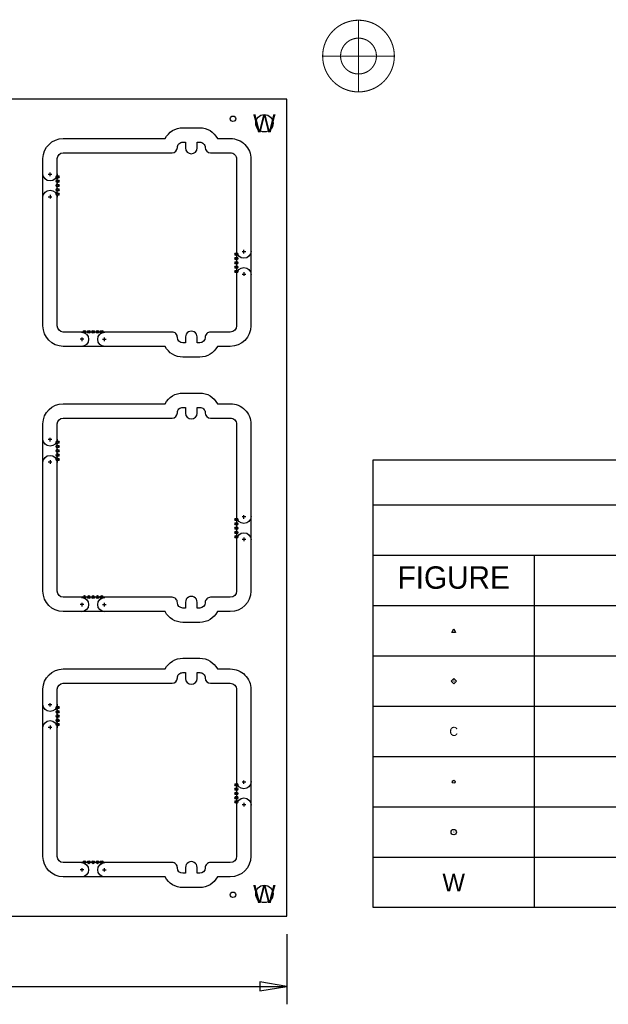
# Model space of a CAD drawing. Extents: x -29 to 285, y -29 to 263.
# Tile 4 of 6: x 64 to 147, y -20 to 119. Entities that reach past the tile are written whole.
import ezdxf
from ezdxf.enums import TextEntityAlignment as Align

# ---------------------------------------------------------------- set-up
doc = ezdxf.new("R2010")
doc.units = 0
for name, color, linetype in [('BOT', 13, 'CONTINUOUS'), ('DRILL', 9, 'CONTINUOUS'), ('OUTLINE', 6, 'CONTINUOUS'), ('TOP', 12, 'CONTINUOUS')]:
    doc.layers.add(name, color=color, linetype=linetype)

# ---------------------------------------------------------------- blocks, each defined once
blk = doc.blocks.new('FIGURE_CIRCLE')
blk.add_circle((0, 0), 0.5)
blk = doc.blocks.new('FIGURE_DIAMOND')
blk.add_lwpolyline([(-0.5, 0), (0, 0.5), (0.5, 0), (0, -0.5)], close=True)
blk = doc.blocks.new('FIGURE_TRI')
blk.add_lwpolyline([(-0.5, -0.5), (0, 0.5), (0.5, -0.5)], close=True)

msp = doc.modelspace()

# ---------------------------------------------------------------- linework, layer by layer
at = {"layer": 'BOT'}
for centre, radius in [((98.425, 104.775), 1.2319), ((69.1388, 97.1677), 0.127), ((69.1388, 96.5581), 0.127), ((69.1388, 95.9485), 0.127), ((69.1388, 95.3389), 0.127), ((69.1388, 94.7293), 0.127), ((94.4626, 86.2076), 0.127), ((94.4626, 85.598), 0.127), ((94.4626, 84.9884), 0.127), ((94.4626, 84.3788), 0.127), ((94.4626, 83.7692), 0.127), ((72.9488, 75.2221), 0.127), ((73.5584, 75.2221), 0.127), ((74.168, 75.2221), 0.127), ((74.7776, 75.2221), 0.127), ((75.3872, 75.2221), 0.127), ((69.1388, 59.5757), 0.127), ((69.1388, 58.9661), 0.127), ((69.1388, 58.3565), 0.127), ((69.1388, 57.7469), 0.127), ((69.1388, 57.1373), 0.127), ((94.4626, 48.6156), 0.127), ((94.4626, 48.006), 0.127), ((94.4626, 47.3964), 0.127), ((94.4626, 46.7868), 0.127), ((94.4626, 46.1772), 0.127), ((72.9488, 37.6301), 0.127), ((73.5584, 37.6301), 0.127), ((74.168, 37.6301), 0.127), ((74.7776, 37.6301), 0.127), ((75.3872, 37.6301), 0.127), ((69.1388, 21.9837), 0.127), ((69.1388, 21.3741), 0.127), ((69.1388, 20.7645), 0.127), ((69.1388, 20.1549), 0.127), ((69.1388, 19.5453), 0.127), ((94.4626, 11.0236), 0.127), ((94.4626, 10.414), 0.127), ((94.4626, 9.8044), 0.127), ((94.4626, 9.1948), 0.127), ((94.4626, 8.5852), 0.127), ((72.9488, 0.0381), 0.127), ((73.5584, 0.0381), 0.127), ((74.168, 0.0381), 0.127), ((74.7776, 0.0381), 0.127), ((75.3872, 0.0381), 0.127), ((98.425, -4.445), 1.2319), ((93.98, -4.572), 0.381)]:
    msp.add_circle(centre, radius, dxfattribs=at)
at = {"layer": 'DRILL', "const_width": 0.1524}
for points in [[(116.84, 114.3, 1), (106.68, 114.3, 1)], [(114.3, 114.3, 1), (109.22, 114.3, 1)]]:
    msp.add_lwpolyline(points, format="xyb", close=True, dxfattribs=at)
for points in [[(111.76, 119.38), (111.76, 109.22)], [(106.68, 114.3), (116.84, 114.3)]]:
    msp.add_lwpolyline(points, dxfattribs=at)
at = {"layer": 'DRILL'}
for points in [[(113.8301, -6.392334), (113.8301, 57.056866), (284.6959, 57.056866), (284.6959, -6.392334)], [(97.79, -18.1864), (101.6, -17.5514), (97.79, -16.9164)]]:
    msp.add_lwpolyline(points, close=True, dxfattribs=at)
for points in [[(113.8301, 50.706866), (284.6959, 50.706866)], [(113.8301, 43.569466), (284.6959, 43.569466)], [(136.6647, 43.569466), (136.6647, -6.392334)], [(113.8301, 36.432066), (284.6959, 36.432066)], [(113.8301, 29.294666), (284.6959, 29.294666)], [(113.8301, 22.157266), (284.6959, 22.157266)], [(113.8301, 15.019866), (284.6959, 15.019866)], [(113.8301, 7.882466), (284.6959, 7.882466)], [(113.8301, 0.745066), (284.6959, 0.745066)], [(101.6, -10.16), (101.6, -20.0914)], [(55.35295, -17.5514), (101.6, -17.5514)]]:
    msp.add_lwpolyline(points, dxfattribs=at)
at = {"layer": 'OUTLINE'}
msp.add_lwpolyline([(-7.112, -7.62), (101.6, -7.62), (101.6, 108.204), (-7.112, 108.204)], close=True, dxfattribs=at)
for points in [[(86.86798, 71.628, -0.281856), (84.379326, 73.152), (69.910742, 73.152, -0.408959), (67.056, 76.058522), (67.056, 99.780484, -0.409728), (69.935344, 102.616), (84.379313, 102.616, -0.281862), (86.867987, 104.14), (89.280987, 104.14, -0.281866), (91.769689, 102.616), (93.598982, 102.616), (93.599023, 102.616, -0.414218), (96.52, 99.694982), (96.52, 76.07299, -0.414209), (93.59901, 73.152), (91.769677, 73.152, -0.281858), (89.281013, 71.628)], [(94.488, 76.073, -0.414205), (93.599, 75.184), (90.805, 75.184, 0.414224), (90.043, 74.422, -0.414203), (89.281, 73.66), (88.9, 73.66), (88.9, 74.4855, 1.000053), (87.249, 74.4855), (87.249, 73.66), (86.868, 73.66, -0.414196), (86.106, 74.422, 0.414231), (85.344, 75.184), (69.934328, 75.184, -0.404649), (69.088, 76.058522), (69.088, 99.760278, -0.405958), (69.935344, 100.584), (85.344, 100.584, 0.414203), (86.106, 101.346, -0.414224), (86.868, 102.108), (87.249, 102.108), (87.249, 101.2825, 0.999947), (88.9, 101.2825), (88.9, 102.108), (89.281, 102.108, -0.414231), (90.043, 101.346, 0.414196), (90.805, 100.584), (93.599, 100.584, -0.414228), (94.488, 99.695)], [(86.86798, 34.036, -0.281856), (84.379326, 35.56), (69.910742, 35.56, -0.408959), (67.056, 38.466522), (67.056, 62.188484, -0.409728), (69.935344, 65.024), (84.379313, 65.024, -0.281862), (86.867987, 66.548), (89.280987, 66.548, -0.281866), (91.769689, 65.024), (93.598982, 65.024), (93.599023, 65.024, -0.414218), (96.52, 62.102982), (96.52, 38.48099, -0.414209), (93.59901, 35.56), (91.769677, 35.56, -0.281858), (89.281013, 34.036)], [(94.488, 38.481, -0.414205), (93.599, 37.592), (90.805, 37.592, 0.414224), (90.043, 36.83, -0.414203), (89.281, 36.068), (88.9, 36.068), (88.9, 36.8935, 1.000053), (87.249, 36.8935), (87.249, 36.068), (86.868, 36.068, -0.414196), (86.106, 36.83, 0.414231), (85.344, 37.592), (69.934328, 37.592, -0.404649), (69.088, 38.466522), (69.088, 62.168278, -0.405958), (69.935344, 62.992), (85.344, 62.992, 0.414203), (86.106, 63.754, -0.414224), (86.868, 64.516), (87.249, 64.516), (87.249, 63.6905, 0.999947), (88.9, 63.6905), (88.9, 64.516), (89.281, 64.516, -0.414231), (90.043, 63.754, 0.414196), (90.805, 62.992), (93.599, 62.992, -0.414228), (94.488, 62.103)], [(86.86798, -3.556, -0.281856), (84.379326, -2.032), (69.910742, -2.032, -0.408959), (67.056, 0.874522), (67.056, 24.596484, -0.409728), (69.935344, 27.432), (84.379313, 27.432, -0.281862), (86.867987, 28.956), (89.280987, 28.956, -0.281866), (91.769689, 27.432), (93.598982, 27.432), (93.599023, 27.432, -0.414218), (96.52, 24.510982), (96.52, 0.88899, -0.414209), (93.59901, -2.032), (91.769677, -2.032, -0.281858), (89.281013, -3.556)], [(94.488, 0.889, -0.414205), (93.599, 0), (90.805, 0, 0.414224), (90.043, -0.762, -0.414203), (89.281, -1.524), (88.9, -1.524), (88.9, -0.6985, 1.000053), (87.249, -0.6985), (87.249, -1.524), (86.868, -1.524, -0.414196), (86.106, -0.762, 0.414231), (85.344, 0), (69.934328, 0, -0.404649), (69.088, 0.874522), (69.088, 24.576278, -0.405958), (69.935344, 25.4), (85.344, 25.4, 0.414203), (86.106, 26.162, -0.414224), (86.868, 26.924), (87.249, 26.924), (87.249, 26.0985, 0.999947), (88.9, 26.0985), (88.9, 26.924), (89.281, 26.924, -0.414231), (90.043, 26.162, 0.414196), (90.805, 25.4), (93.599, 25.4, -0.414228), (94.488, 24.511)]]:
    msp.add_lwpolyline(points, format="xyb", close=True, dxfattribs=at)
for points in [[(68.072, 97.282), (68.072, 97.79)], [(68.326, 97.536), (67.818, 97.536)], [(67.818, 94.361), (68.326, 94.361)], [(68.072, 94.615), (68.072, 94.107)], [(95.7834, 86.5759), (95.2754, 86.5759)], [(95.5294, 86.3219), (95.5294, 86.8299)], [(95.2754, 83.4009), (95.7834, 83.4009)], [(95.5294, 83.6549), (95.5294, 83.1469)], [(72.8345, 74.1553), (72.3265, 74.1553)], [(72.5805, 74.4093), (72.5805, 73.9013)], [(75.5015, 74.1553), (76.0095, 74.1553)], [(75.7555, 73.9013), (75.7555, 74.4093)], [(68.072, 59.69), (68.072, 60.198)], [(68.326, 59.944), (67.818, 59.944)], [(67.818, 56.769), (68.326, 56.769)], [(68.072, 57.023), (68.072, 56.515)], [(95.7834, 48.9839), (95.2754, 48.9839)], [(95.5294, 48.7299), (95.5294, 49.2379)], [(95.5294, 46.0629), (95.5294, 45.5549)], [(95.2754, 45.8089), (95.7834, 45.8089)], [(72.8345, 36.5633), (72.3265, 36.5633)], [(72.5805, 36.8173), (72.5805, 36.3093)], [(75.5015, 36.5633), (76.0095, 36.5633)], [(75.7555, 36.3093), (75.7555, 36.8173)], [(68.326, 22.352), (67.818, 22.352)], [(68.072, 22.098), (68.072, 22.606)], [(67.818, 19.177), (68.326, 19.177)], [(68.072, 19.431), (68.072, 18.923)], [(95.7834, 11.3919), (95.2754, 11.3919)], [(95.5294, 11.1379), (95.5294, 11.6459)], [(95.5294, 8.4709), (95.5294, 7.9629)], [(95.2754, 8.2169), (95.7834, 8.2169)], [(72.8345, -1.0287), (72.3265, -1.0287)], [(72.5805, -0.7747), (72.5805, -1.2827)], [(75.5015, -1.0287), (76.0095, -1.0287)], [(75.7555, -1.2827), (75.7555, -0.7747)]]:
    msp.add_lwpolyline(points, dxfattribs=at)
for points in [[(69.088, 97.6122, -1), (67.056, 97.6122)], [(67.056, 94.2848, -1), (69.088, 94.2848)], [(96.5454, 86.6521, -1), (94.5134, 86.6521)], [(94.5134, 83.3247, -1), (96.5454, 83.3247)], [(72.5043, 75.1713, -1), (72.5043, 73.1393)], [(75.8317, 73.1393, -1), (75.8317, 75.1713)], [(69.088, 60.0202, -1), (67.056, 60.0202)], [(67.056, 56.6928, -1), (69.088, 56.6928)], [(96.5454, 49.0601, -1), (94.5134, 49.0601)], [(94.5134, 45.7327, -1), (96.5454, 45.7327)], [(72.5043, 37.5793, -1), (72.5043, 35.5473)], [(75.8317, 35.5473, -1), (75.8317, 37.5793)], [(69.088, 22.4282, -1), (67.056, 22.4282)], [(67.056, 19.1008, -1), (69.088, 19.1008)], [(96.5454, 11.4681, -1), (94.5134, 11.4681)], [(94.5134, 8.1407, -1), (96.5454, 8.1407)], [(72.5043, -0.0127, -1), (72.5043, -2.0447)], [(75.8317, -2.0447, -1), (75.8317, -0.0127)]]:
    msp.add_lwpolyline(points, format="xyb", dxfattribs=at)
at = {"layer": 'TOP'}
for centre, radius in [((93.98, 105.41), 0.381), ((98.425, 104.775), 1.2319), ((69.1388, 97.1677), 0.127), ((69.1388, 96.5581), 0.127), ((69.1388, 95.9485), 0.127), ((69.1388, 95.3389), 0.127), ((69.1388, 94.7293), 0.127), ((94.4626, 86.2076), 0.127), ((94.4626, 85.598), 0.127), ((94.4626, 84.9884), 0.127), ((94.4626, 84.3788), 0.127), ((94.4626, 83.7692), 0.127), ((72.9488, 75.2221), 0.127), ((73.5584, 75.2221), 0.127), ((74.168, 75.2221), 0.127), ((74.7776, 75.2221), 0.127), ((75.3872, 75.2221), 0.127), ((69.1388, 59.5757), 0.127), ((69.1388, 58.9661), 0.127), ((69.1388, 58.3565), 0.127), ((69.1388, 57.7469), 0.127), ((69.1388, 57.1373), 0.127), ((94.4626, 48.6156), 0.127), ((94.4626, 48.006), 0.127), ((94.4626, 47.3964), 0.127), ((94.4626, 46.7868), 0.127), ((94.4626, 46.1772), 0.127), ((72.9488, 37.6301), 0.127), ((73.5584, 37.6301), 0.127), ((74.168, 37.6301), 0.127), ((74.7776, 37.6301), 0.127), ((75.3872, 37.6301), 0.127), ((69.1388, 21.9837), 0.127), ((69.1388, 21.3741), 0.127), ((69.1388, 20.7645), 0.127), ((69.1388, 20.1549), 0.127), ((69.1388, 19.5453), 0.127), ((94.4626, 11.0236), 0.127), ((94.4626, 10.414), 0.127), ((94.4626, 9.8044), 0.127), ((94.4626, 9.1948), 0.127), ((94.4626, 8.5852), 0.127), ((72.9488, 0.0381), 0.127), ((73.5584, 0.0381), 0.127), ((74.168, 0.0381), 0.127), ((74.7776, 0.0381), 0.127), ((75.3872, 0.0381), 0.127), ((98.425, -4.445), 1.2319)]:
    msp.add_circle(centre, radius, dxfattribs=at)

# ---------------------------------------------------------------- block references
at = {"layer": 'DRILL'}
for name, p, xscale, yscale in [('FIGURE_CIRCLE', (69.1388, 97.1677), 0.4064, 0.4064), ('FIGURE_CIRCLE', (69.1388, 96.5581), 0.4064, 0.4064), ('FIGURE_CIRCLE', (69.1388, 95.9485), 0.4064, 0.4064), ('FIGURE_CIRCLE', (69.1388, 95.3389), 0.4064, 0.4064), ('FIGURE_CIRCLE', (69.1388, 94.7293), 0.4064, 0.4064), ('FIGURE_CIRCLE', (94.4626, 86.2076), 0.4064, 0.4064), ('FIGURE_CIRCLE', (94.4626, 85.598), 0.4064, 0.4064), ('FIGURE_CIRCLE', (94.4626, 84.9884), 0.4064, 0.4064), ('FIGURE_CIRCLE', (94.4626, 84.3788), 0.4064, 0.4064), ('FIGURE_CIRCLE', (94.4626, 83.7692), 0.4064, 0.4064), ('FIGURE_CIRCLE', (72.9488, 75.2221), 0.4064, 0.4064), ('FIGURE_CIRCLE', (73.5584, 75.2221), 0.4064, 0.4064), ('FIGURE_CIRCLE', (74.168, 75.2221), 0.4064, 0.4064), ('FIGURE_CIRCLE', (74.7776, 75.2221), 0.4064, 0.4064), ('FIGURE_CIRCLE', (75.3872, 75.2221), 0.4064, 0.4064), ('FIGURE_CIRCLE', (69.1388, 59.5757), 0.4064, 0.4064), ('FIGURE_CIRCLE', (69.1388, 58.9661), 0.4064, 0.4064), ('FIGURE_CIRCLE', (69.1388, 58.3565), 0.4064, 0.4064), ('FIGURE_CIRCLE', (69.1388, 57.7469), 0.4064, 0.4064), ('FIGURE_CIRCLE', (69.1388, 57.1373), 0.4064, 0.4064), ('FIGURE_CIRCLE', (94.4626, 48.6156), 0.4064, 0.4064), ('FIGURE_CIRCLE', (94.4626, 48.006), 0.4064, 0.4064), ('FIGURE_CIRCLE', (94.4626, 47.3964), 0.4064, 0.4064), ('FIGURE_CIRCLE', (94.4626, 46.7868), 0.4064, 0.4064), ('FIGURE_CIRCLE', (94.4626, 46.1772), 0.4064, 0.4064), ('FIGURE_CIRCLE', (72.9488, 37.6301), 0.4064, 0.4064), ('FIGURE_CIRCLE', (73.5584, 37.6301), 0.4064, 0.4064), ('FIGURE_CIRCLE', (74.168, 37.6301), 0.4064, 0.4064), ('FIGURE_CIRCLE', (74.7776, 37.6301), 0.4064, 0.4064), ('FIGURE_CIRCLE', (75.3872, 37.6301), 0.4064, 0.4064), ('FIGURE_TRI', (125.2474, 32.863366), 0.508, 0.508), ('FIGURE_DIAMOND', (125.2474, 25.725966), 0.762, 0.762), ('FIGURE_CIRCLE', (69.1388, 21.9837), 0.4064, 0.4064), ('FIGURE_CIRCLE', (69.1388, 21.3741), 0.4064, 0.4064), ('FIGURE_CIRCLE', (69.1388, 20.7645), 0.4064, 0.4064), ('FIGURE_CIRCLE', (69.1388, 20.1549), 0.4064, 0.4064), ('FIGURE_CIRCLE', (69.1388, 19.5453), 0.4064, 0.4064), ('FIGURE_CIRCLE', (94.4626, 11.0236), 0.4064, 0.4064), ('FIGURE_CIRCLE', (125.2474, 11.451166), 0.4064, 0.4064), ('FIGURE_CIRCLE', (94.4626, 10.414), 0.4064, 0.4064), ('FIGURE_CIRCLE', (94.4626, 9.8044), 0.4064, 0.4064), ('FIGURE_CIRCLE', (94.4626, 9.1948), 0.4064, 0.4064), ('FIGURE_CIRCLE', (94.4626, 8.5852), 0.4064, 0.4064), ('FIGURE_CIRCLE', (125.2474, 4.313766), 0.762, 0.762), ('FIGURE_CIRCLE', (72.9488, 0.0381), 0.4064, 0.4064), ('FIGURE_CIRCLE', (73.5584, 0.0381), 0.4064, 0.4064), ('FIGURE_CIRCLE', (74.168, 0.0381), 0.4064, 0.4064), ('FIGURE_CIRCLE', (74.7776, 0.0381), 0.4064, 0.4064), ('FIGURE_CIRCLE', (75.3872, 0.0381), 0.4064, 0.4064)]:
    msp.add_blockref(name, p, dxfattribs=dict(at, xscale=xscale, yscale=yscale))

# ---------------------------------------------------------------- texts
for s, height, p in [('W', 2.54, (98.425, 104.775)), ('A', 0.381, (125.2474, 25.725966)), ('C', 1.27, (125.2474, 18.588566)), ('>', 0.381, (125.2474, 4.313766)), ('W', 2.54, (125.2474, -2.823634)), ('W', 2.54, (98.425, -4.445))]:
    msp.add_text(s, height=height, dxfattribs=at).set_placement(p, align=Align.MIDDLE_CENTER)
at = {"layer": 'DRILL', "width": 0.992}
msp.add_text('FIGURE', height=3.175, dxfattribs=at).set_placement((125.2474, 38.806966), align=Align.CENTER)

doc.saveas('drawing.dxf')
